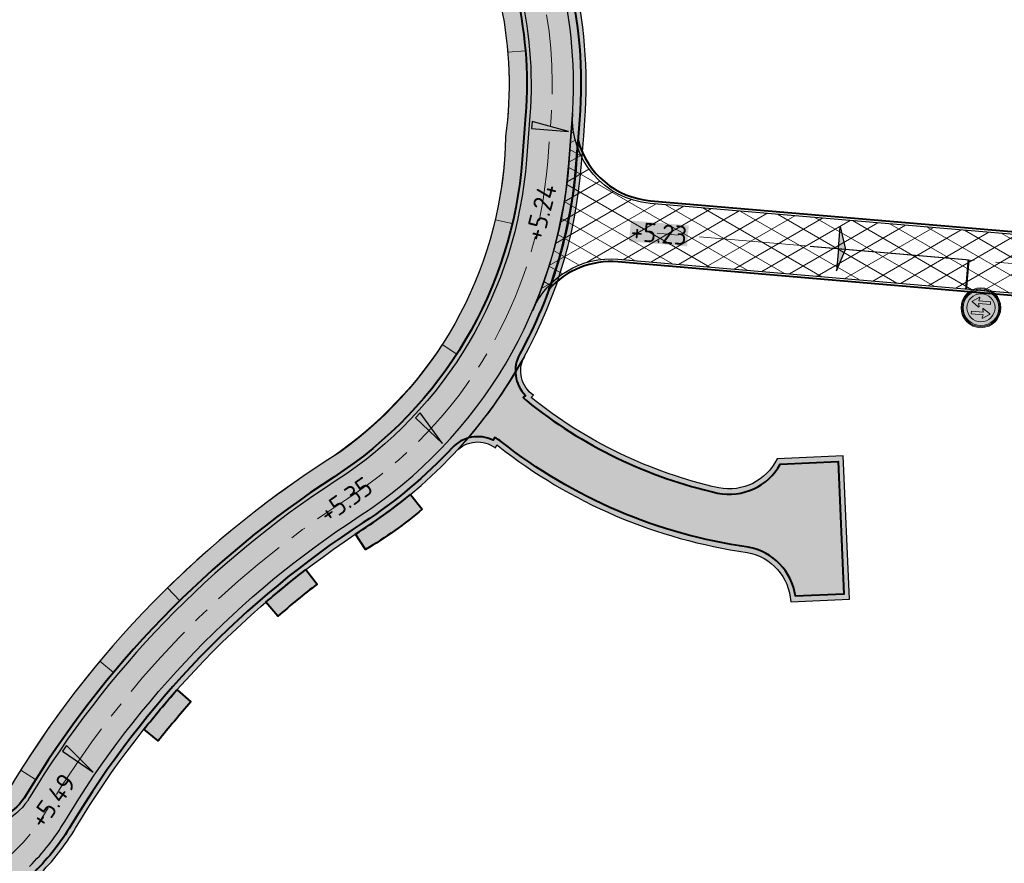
# Model space of a CAD drawing. Header units: metres. Extents: x 207669 to 209690, y 476021 to 477293.
# Tile 8 of 49: x 207943 to 208035, y 476980 to 477060. Entities that reach past the tile are written whole.
import ezdxf

# ---------------------------------------------------------------- set-up
doc = ezdxf.new("R2010")
doc.units = ezdxf.units.M
doc.linetypes.add('AM-AS', pattern=[16, 10, -2, 2, -2])
doc.linetypes.add('VW-1-1_STREEP', pattern=[2, 1, -1])
doc.layers.get('0').update_dxf_attribs({"linetype": 'CONTINUOUS'})
for name, color, linetype, lineweight, true_color in [('N-WE-AM-AS_WEG-G', 7, 'AM-AS', 18, 0xd60000), ('N-WE-VH-FUNDERING_GRANULAAT-G', 7, 'CONTINUOUS', 40, 0x99004c), ('N-WE-VH-FUNDERING_GRANULAAT_2-G', 7, 'CONTINUOUS', 15, 0x99004c), ('N-WE-VH-FUNDERING_ZANDBED-BREED-G', 7, 'CONTINUOUS', 30, 0xa57c00), ('N-WE-VH-FUNDERING_ZANDBED_BREED-A', 7, 'CONTINUOUS', 40, 0xa57c00), ('N-WE-VH-FUNDERING_ZANDBED_OVERIG-A', 7, 'CONTINUOUS', 40, 0x0007d1), ('N-WE-VH-FUNDERING_ZANDBED_OVERIG-G', 7, 'CONTINUOUS', 40, 0x0007d1), ('T-WE-AL-HOOGTELABEL_WEG_ASFALT', 7, 'CONTINUOUS', 18, 0x0b05c2), ('T-WE-VH-FUNDERING_GRANULAAT-GEOGRID-G', 20, 'CONTINUOUS', 40, 0xff3f00)]:
    doc.layers.add(name, color=color, linetype=linetype, lineweight=lineweight, true_color=true_color)
for name, color, linetype, lineweight in [('T-WE-VH-KANTVERHARDING_BOUWWEG-G', 60, 'CONTINUOUS', 25), ('T-WE-VH-VERHARDING_ASFALT_BOUWWEG-100MM-A', 252, 'CONTINUOUS', 18), ('T-WE-VH-VERHARDING_ASFALT_BOUWWEG-70MM-A', 252, 'CONTINUOUS', 18), ('T-WE-VH-VERKANTING-S', 7, 'CONTINUOUS', 25), ('T-WE-VW-MARKERING_DWARS_STOPSTREEP_020-G', 7, 'CONTINUOUS', 18), ('T-WE-VW-MARKERING_LANGS_STREEP_11_010-G', 7, 'VW-1-1_STREEP', 13), ('T-WE-VW-VERKEERSTEKEN_BORD_F-S', 7, 'CONTINUOUS', 25)]:
    doc.layers.add(name, color=color, linetype=linetype, lineweight=lineweight)
doc.styles.add('NLCS-ISO-M200-T18', font='NLCS-ISO.ttf', dxfattribs={"height": 0.36})

# ---------------------------------------------------------------- blocks, each defined once
blk = doc.blocks.new('N-SVW-VERKEERSTEKEN_BORD_F05-SO')
at = {"true_color": 0xff0000}
h = blk.add_hatch(color=1, dxfattribs=at)
h.dxf.hatch_style = 1
h.paths.add_polyline_path([(-3.75, 0), (-3.55, 0, -1), (3.55, 0), (3.75, 0, 1)])
at = {"true_color": 0xffffff}
h = blk.add_hatch(color=7, dxfattribs=at)
h.dxf.hatch_style = 1
h.paths.add_polyline_path([(-3.55, 0), (-3.35, 0, -1), (3.35, 0), (3.55, 0, 1)])
at = {"true_color": 0xff0000}
h = blk.add_hatch(color=1, dxfattribs=at)
h.dxf.hatch_style = 1
h.paths.add_polyline_path([(-3.35, 0), (-2.649999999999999, 0, -1), (2.649999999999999, 0), (3.35, 0, 1)])
at = {"true_color": 0xffffff}
h = blk.add_hatch(color=7, dxfattribs=at)
h.dxf.hatch_style = 1
h.paths.add_polyline_path([(-2.649999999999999, 0, 1), (2.649999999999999, 0, 1)])
h.paths.add_polyline_path([(0.9516588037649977, 1.711421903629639, -0.5243759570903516), (1.104483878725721, 1.711383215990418), (1.932492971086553, 0.5130239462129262, -0.6684120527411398), (1.831594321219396, 0.3724485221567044), (1.257013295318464, 0.5070836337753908), (1.25646562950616, -1.71805678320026), (0.7979881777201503, -1.717943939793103), (0.7985358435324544, 0.5071964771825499), (0.2238637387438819, 0.3728442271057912, -0.7042793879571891), (0.1230342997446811, 0.5134693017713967)], flags=16)
h.paths.add_polyline_path([(-0.7985358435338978, -0.5071964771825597), (-0.2238637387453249, -0.372844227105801, -0.7042793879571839), (-0.1230342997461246, -0.5134693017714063), (-0.9516588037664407, -1.711421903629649, -0.5243759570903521), (-1.104483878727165, -1.711383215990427), (-1.932492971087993, -0.5130239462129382, -0.6684120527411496), (-1.831594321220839, -0.3724485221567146), (-1.257013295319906, -0.5070836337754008), (-1.256465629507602, 1.71805678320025), (-0.797988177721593, 1.717943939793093)], flags=16)
at = {"true_color": 0xff0000}
h = blk.add_hatch(color=1, dxfattribs=at)
h.dxf.hatch_style = 1
h.paths.add_polyline_path([(3.75, 0), (3.55, 0, -1), (-3.55, 0), (-3.75, 0, 1)])
at = {"true_color": 0xffffff}
h = blk.add_hatch(color=7, dxfattribs=at)
h.dxf.hatch_style = 1
h.paths.add_polyline_path([(3.55, 0), (3.35, 0, -1), (-3.35, 0), (-3.55, 0, 1)])
at = {"true_color": 0xff0000}
h = blk.add_hatch(color=1, dxfattribs=at)
h.dxf.hatch_style = 1
h.paths.add_polyline_path([(3.35, 0), (2.649999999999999, 0, -1), (-2.649999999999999, 0), (-3.35, 0, 1)])
at = {"true_color": 0x191919}
h = blk.add_hatch(color=250, dxfattribs=at)
h.dxf.hatch_style = 1
h.paths.add_polyline_path([(-0.7979881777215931, 1.717943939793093), (-1.256465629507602, 1.71805678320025), (-1.257013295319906, -0.507083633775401), (-1.831594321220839, -0.3724485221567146, 0.7042688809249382), (-1.927305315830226, -0.5205319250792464), (-1.104483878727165, -1.711383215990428, 0.5243759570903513), (-0.9516588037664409, -1.711421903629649), (-0.1230342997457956, -0.5134693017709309, 0.7042793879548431), (-0.2238637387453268, -0.3728442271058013), (-0.7985358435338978, -0.507196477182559)])
at = {"true_color": 0xff0000}
h = blk.add_hatch(color=1, dxfattribs=at)
h.dxf.hatch_style = 1
h.paths.add_polyline_path([(1.104483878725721, 1.711383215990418, 0.5243759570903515), (0.9516588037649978, 1.711421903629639), (0.1230342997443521, 0.5134693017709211, 0.704279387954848), (0.2238637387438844, 0.3728442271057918), (0.7985358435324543, 0.5071964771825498), (0.7979881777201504, -1.717943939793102), (1.25646562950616, -1.71805678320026), (1.257013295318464, 0.507083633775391), (1.831594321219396, 0.3724485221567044, 0.7042688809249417), (1.927305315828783, 0.5205319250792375)])
at = {"color": 250, "lineweight": 0, "true_color": 0x191919}
blk.add_lwpolyline([(-1.256465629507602, 1.71805678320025), (-1.257013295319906, -0.507083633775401), (-1.831594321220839, -0.3724485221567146, 0.6684120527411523), (-1.932492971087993, -0.5130239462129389), (-1.104483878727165, -1.711383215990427, 0.5243804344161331), (-0.9516580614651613, -1.71142083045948), (-0.1230342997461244, -0.5134693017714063, 0.7042793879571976), (-0.2238637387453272, -0.3728442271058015), (-0.7985358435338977, -0.5071964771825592), (-0.7979881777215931, 1.717943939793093)], format="xyb", close=True, dxfattribs=at)
at = {"color": 1, "lineweight": 0, "true_color": 0xff0000}
blk.add_lwpolyline([(1.25646562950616, -1.71805678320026), (1.257013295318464, 0.507083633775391), (1.831594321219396, 0.3724485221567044, 0.6684120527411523), (1.93249297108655, 0.5130239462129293), (1.104483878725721, 1.711383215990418, 0.5243804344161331), (0.9516580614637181, 1.71142083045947), (0.1230342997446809, 0.5134693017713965, 0.7042793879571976), (0.2238637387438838, 0.3728442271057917), (0.7985358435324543, 0.5071964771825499), (0.7979881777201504, -1.717943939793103)], format="xyb", close=True, dxfattribs=at)
blk.add_circle((0, 0), 3.75, dxfattribs=at)
at = {"color": 7, "lineweight": 0, "true_color": 0xffffff}
for radius in [3.55, 3.35, 2.649999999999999]:
    blk.add_circle((0, 0), radius, dxfattribs=at)
blk = doc.blocks.new('A$C2E540381')
h = blk.add_hatch(color=256)
h.dxf.hatch_style = 1
h.paths.add_polyline_path([(0, 0), (7.001237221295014, 0), (-2.91038304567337e-11, 1.869999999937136)])
at = {"flags": 128}
blk.add_lwpolyline([(0, 0), (7.001237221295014, 0), (-2.91038304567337e-11, 1.869999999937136)], close=True, dxfattribs=at)

msp = doc.modelspace()

# ---------------------------------------------------------------- hatches: boundary and pattern name
at = {"layer": 'N-WE-VH-FUNDERING_ZANDBED_BREED-A', "transparency": 33554559}
h = msp.add_hatch(color=256, dxfattribs=at)
h.dxf.hatch_style = 1
edge = h.paths.add_edge_path(flags=16)
edge.add_arc((208018.7845404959, 476941.9416020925), 23.79784241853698, 2.319868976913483, 68.45130498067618, ccw=False)
edge.add_arc((207992.9401543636, 476940.8946074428), 49.6634275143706, -44.537330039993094, 2.319868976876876, ccw=False)
edge.add_arc((207975.0359779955, 476959.1559325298), 75.23482617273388, 302.0107321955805, 315.1130849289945, ccw=False)
edge.add_line((208014.9163120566, 476895.3606503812), (208013.122737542, 476893.0276360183))
edge.add_arc((208012.7492379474, 476898.1139409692), 5.100000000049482, 234.31241061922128, 274.1998286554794, ccw=False)
edge.add_line((208009.774074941, 476893.9716704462), (207985.8857599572, 476911.1293212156))
edge.add_arc((207988.8317546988, 476915.2309812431), 5.049999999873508, 214.057908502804, 234.31241061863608, ccw=False)
edge.add_line((207984.6479712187, 476912.4028271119), (207974.9491909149, 476926.7505588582))
edge.add_arc((207979.174397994, 476929.6067145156), 5.10000000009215, 174.1134030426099, 214.0579085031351, ccw=False)
edge.add_line((207974.1012911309, 476930.1297697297), (207976.5079837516, 476932.3365274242))
edge.add_line((207976.5079837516, 476932.3365274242), (207987.8577930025, 476944.791240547))
edge.add_arc((208049.9804324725, 476888.2579610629), 83.99544049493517, 116.50385453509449, 137.6969592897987, ccw=False)
edge.add_arc((208020.7404048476, 476946.8945045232), 18.47274637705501, 68.45130498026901, 116.50385453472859, ccw=False)
edge = h.paths.add_edge_path(flags=16)
edge.add_arc((207950.9388624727, 477049.6280640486), 37.53249998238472, 305.8214969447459, 358.8807534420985, ccw=False)
edge.add_arc((208022.9212658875, 476938.7720458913), 94.70726443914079, 121.8779908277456, 149.2630944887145)
edge.add_arc((207938.4936721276, 476988.9750646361), 3.518809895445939, 313.33145217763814, 329.26309448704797, ccw=False)
edge.add_arc((207939.535906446, 476987.870288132), 1.999999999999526, 214.0579085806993, 313.33145217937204, ccw=False)
edge.add_line((207937.878962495, 476986.7502270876), (207937.0909030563, 476984.8804810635))
edge.add_arc((207938.4964469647, 476989.7829749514), 5.099999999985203, 214.0579084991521, 254.0024146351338, ccw=False)
edge.add_line((207934.2712398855, 476986.9268192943), (207909.4248063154, 477023.6829837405))
edge.add_arc((207913.6500133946, 477026.5391393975), 5.09999999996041, 174.1134017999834, 214.0579084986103, ccw=False)
edge.add_line((207908.5769065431, 477027.0621947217), (207910.7629846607, 477028.895780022))
edge.add_arc((207951.2488938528, 477005.1332987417), 46.94426865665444, 128.6299866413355, 149.5899578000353, ccw=False)
edge.add_arc((207862.439417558, 477114.1293349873), 93.65498082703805, 309.4451683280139, 332.8796175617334)
edge.add_arc((207965.0096183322, 477061.8722859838), 21.46109186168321, 30.11757463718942, 153.5374305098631, ccw=False)
edge.add_arc((207952.0866587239, 477053.779186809), 36.7039722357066, -7.647124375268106, 30.923212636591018, ccw=False)
edge = h.paths.add_edge_path(flags=16)
edge.add_arc((207924.3592697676, 477029.9185181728), 85.2596023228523, 121.1031986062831, 145.2237219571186)
edge.add_arc((207852.6855038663, 477079.6890865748), 1.999999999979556, 294.3579977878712, 325.2237219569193, ccw=False)
edge.add_line((207853.5103773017, 477077.8671140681), (207851.2906661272, 477076.0183202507))
edge.add_arc((207851.3290830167, 477081.1181755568), 5.099999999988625, 229.6238971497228, 269.5684026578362, ccw=False)
edge.add_line((207848.0252916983, 477077.2329518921), (207822.9577107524, 477098.549113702))
edge.add_arc((207831.4439198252, 477108.5288058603), 13.10000000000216, 205.0134647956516, 229.6238971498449, ccw=False)
edge.add_line((207819.572589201, 477102.9897166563), (207820.2180752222, 477104.672360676))
edge.add_arc((207833.0127928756, 477108.2725821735), 13.2915911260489, 140.0836640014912, 195.7157219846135, ccw=False)
edge.add_line((207822.8183786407, 477116.8013753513), (207868.0195344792, 477169.9574566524))
edge.add_arc((207886.4104747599, 477151.8822228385), 25.78644531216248, 84.96140506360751, 135.4960267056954, ccw=False)
edge.add_arc((207882.984591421, 477140.0828944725), 37.91560423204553, 49.257470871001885, 81.36805577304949, ccw=False)
edge.add_arc((207894.6428723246, 477152.9501516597), 20.56242125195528, 2.0518782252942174, 50.469494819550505, ccw=False)
edge.add_arc((207879.2698302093, 477153.7302654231), 35.92230591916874, 335.5284907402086, 359.92999724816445, ccw=False)
edge.add_arc((207826.0890470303, 477182.593217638), 96.37526378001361, 304.2401094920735, 333.00668583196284, ccw=False)
edge = h.paths.add_edge_path()
edge.add_arc((207965.005917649, 477061.8894530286), 28.7200000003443, 32.12410697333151, 153.0069464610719)
edge.add_arc((207862.4447317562, 477114.131325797), 86.3800005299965, 309.1708019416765, 333.0069464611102, ccw=False)
edge.add_arc((207951.2488955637, 477005.1333027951), 54.21426865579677, 129.1708019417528, 146.2481467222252)
edge.add_arc((207901.9319495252, 477038.0881400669), 5.100000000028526, 293.9446099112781, 326.2481467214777, ccw=False)
edge.add_line((207904.0018013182, 477033.4270550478), (207901.8935327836, 477032.9882847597))
edge.add_arc((207901.9319495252, 477038.0881400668), 5.099999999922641, 229.6238969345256, 269.5684043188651, ccw=False)
edge.add_line((207898.6281581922, 477034.2029164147), (207860.5092017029, 477066.6172866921))
edge.add_arc((207863.8129930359, 477070.5025103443), 5.099999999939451, 189.6793914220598, 229.6238969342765, ccw=False)
edge.add_line((207858.7855965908, 477069.6450227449), (207858.8798555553, 477071.7964016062))
edge.add_arc((207863.812993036, 477070.5025103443), 5.100000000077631, 146.1675124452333, 165.3031853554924, ccw=False)
edge.add_arc((207924.3521430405, 477029.9253527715), 77.97999999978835, 122.7259849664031, 146.1675124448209, ccw=False)
edge.add_arc((207826.17520426, 477182.6992009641), 103.6199999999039, 302.7259849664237, 331.4867935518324)
edge.add_arc((207879.2491134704, 477153.8665777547), 43.21999999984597, 331.4867935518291, 356.8038714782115)
edge.add_arc((207894.6750815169, 477153.0051778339), 27.76999999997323, 356.8038714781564, 407.9181540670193)
edge.add_arc((207883.0137495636, 477140.0911026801), 45.17000000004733, 47.91815406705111, 74.77564179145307)
edge.add_arc((207886.2699822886, 477152.0559239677), 32.76999999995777, 74.77564179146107, 139.62389708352)
edge.add_line((207861.3055157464, 477173.2844027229), (207816.0074426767, 477120.0143477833))
edge.add_arc((207830.1009010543, 477108.03000671), 18.50000000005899, 139.6238970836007, 229.6238971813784)
edge.add_line((207818.1165600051, 477093.936548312), (207901.3480945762, 477023.1607977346))
edge.add_arc((207895.4530943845, 477016.22833982), 9.099999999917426, 34.05790846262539, 49.62389718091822, ccw=False)
edge.add_line((207902.9921893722, 477021.3246175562), (207979.2186577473, 476908.5602402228))
edge.add_arc((207988.249002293, 476914.664572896), 10.8999999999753, 214.0579084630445, 234.3124106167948)
edge.add_line((207981.8903205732, 476905.8114849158), (208074.1329226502, 476839.5587436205))
edge.add_arc((208081.6583349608, 476850.0362514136), 12.89999999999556, 234.3124106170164, 299.0336792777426)
edge.add_line((208087.9190100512, 476838.757335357), (208106.6218757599, 476849.1388795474))
edge.add_line((208106.6218757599, 476849.1388795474), (208104.8438712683, 476852.3420426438))
edge.add_line((208104.8438712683, 476852.3420426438), (208121.1081889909, 476861.1922391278))
edge.add_line((208121.1081889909, 476861.1922391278), (208119.0545768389, 476864.9610650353))
edge.add_line((208119.0545768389, 476864.9610650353), (208083.0215202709, 476844.9599178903))
edge.add_arc((208080.5463696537, 476849.4190242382), 5.100000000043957, 234.31241061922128, 299.03367927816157, ccw=False)
edge.add_line((208077.5712066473, 476845.2767537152), (208023.5008730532, 476884.1124732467))
edge.add_arc((208026.4760360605, 476888.2547437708), 5.10000000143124, 194.3679054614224, 234.3124106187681, ccw=False)
edge.add_line((208021.5355522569, 476886.9891925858), (208021.4536448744, 476889.1410771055))
edge.add_arc((208026.4760360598, 476888.2547437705), 5.099999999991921, 125.81933538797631, 169.9916992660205, ccw=False)
edge.add_arc((207976.3685280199, 476957.6811223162), 80.51999999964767, 305.8193353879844, 314.6490656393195)
edge.add_arc((207992.9537240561, 476940.8915043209), 56.91999999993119, 314.6490656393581, 362.324848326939)
edge.add_arc((208018.7824468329, 476941.9401127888), 31.0699999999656, 2.324848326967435, 68.30494295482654)
edge.add_arc((208020.7416798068, 476946.864684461), 25.76999999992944, 68.3049429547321, 116.5152425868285)
edge.add_arc((208049.983229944, 476888.2542608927), 91.2700000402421, 116.5152425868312, 137.6969596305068)
edge.add_line((207982.4803595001, 476949.6836951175), (207973.6291480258, 476939.9573776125))
edge.add_arc((207969.8572115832, 476943.3899415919), 5.099999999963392, 278.37862011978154, 317.6969596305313, ccw=False)
edge.add_line((207970.600352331, 476938.3443750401), (207968.4516676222, 476938.4874477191))
edge.add_arc((207969.8572115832, 476943.3899415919), 5.099999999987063, 214.057908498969, 254.0024140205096, ccw=False)
edge.add_line((207965.632004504, 476940.5337859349), (207943.8047829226, 476972.8235285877))
edge.add_arc((207948.0299900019, 476975.6796842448), 5.099999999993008, 174.113402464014, 214.0579084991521, ccw=False)
edge.add_line((207942.9568831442, 476976.2027395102), (207943.6250031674, 476978.2499159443))
edge.add_arc((207948.0299900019, 476975.6796842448), 5.100000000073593, 134.6952792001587, 149.7371965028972, ccw=False)
edge.add_arc((207928.428011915, 476995.4912807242), 22.76999999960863, 314.6952792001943, 329.018669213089)
edge.add_arc((208022.9492039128, 476938.7391286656), 87.4800000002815, 122.98218495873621, 149.0186692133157, ccw=False)
edge.add_arc((207950.9279627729, 477049.7176438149), 44.82000000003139, 302.9821849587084, 355.6324594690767)
edge.add_line((207995.6178079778, 477046.3044143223), (207995.8201418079, 477048.9535967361))
edge.add_line((207995.8201418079, 477048.9535967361), (207995.9330327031, 477050.431691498))
edge.add_arc((207952.0907191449, 477053.7801899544), 43.97000000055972, 355.6324594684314, 392.1241069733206)
h = msp.add_hatch(color=256, dxfattribs=at)
h.dxf.hatch_style = 1
edge = h.paths.add_edge_path()
edge.add_arc((207985.8320604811, 477017.323688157), 2.799999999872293, 52.95246836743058, 137.1360782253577, ccw=False)
edge.add_line((207987.5189970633, 477019.5584688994), (207987.6422558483, 477019.8402717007))
edge.add_arc((207985.8320604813, 477017.3236881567), 3.100000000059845, 51.72392900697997, 54.27228310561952, ccw=False)
edge.add_arc((208018.0076038, 477058.0999936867), 48.842012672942, 231.7239290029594, 262.0295296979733)
edge.add_arc((208010.3348511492, 477004.812030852), 4.999489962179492, 3.12005603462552, 79.62699283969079, ccw=False)
edge.add_line((208015.3269302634, 477005.0841447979), (208020.8582148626, 477005.3243784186))
edge.add_line((208020.8582148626, 477005.3243784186), (208020.2646904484, 477018.8117553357))
edge.add_line((208020.2646904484, 477018.8117553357), (208014.0337775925, 477018.5375582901))
edge.add_arc((208009.5289587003, 477020.7049935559), 4.999116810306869, 258.58701004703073, 334.3060689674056, ccw=False)
edge.add_arc((208018.0076037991, 477058.099993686), 43.34201267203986, 231.217038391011, 257.38225305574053, ccw=False)
edge.add_line((207990.8593794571, 477024.3138430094), (207991.0912834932, 477024.5219521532))
edge.add_arc((207992.6841467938, 477026.8247301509), 2.800000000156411, 151.2661535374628, 235.32785578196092, ccw=False)
edge.add_arc((207950.9279627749, 477049.7176438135), 44.81999999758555, 317.136078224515, 331.26615353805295, ccw=False)
at = {"layer": 'N-WE-VH-FUNDERING_ZANDBED_OVERIG-A', "transparency": 33554559}
h = msp.add_hatch(color=256, dxfattribs=at)
h.dxf.hatch_style = 1
edge = h.paths.add_edge_path()
edge.add_line((207979.5056704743, 477015.1901616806), (207980.6119258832, 477013.7826739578))
edge.add_arc((207953.7478417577, 477046.0074194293), 41.95370349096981, 300.8722729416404, 309.8161985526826, ccw=False)
edge.add_line((207975.2753757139, 477009.9979967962), (207974.309428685, 477011.4418139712))
edge.add_arc((207946.432130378, 477055.5633082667), 52.19051656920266, 302.2859392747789, 309.3242139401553)
h = msp.add_hatch(color=256, dxfattribs=at)
h.dxf.hatch_style = 1
edge = h.paths.add_edge_path()
edge.add_line((207969.6430367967, 477008.1019641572), (207970.7070400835, 477006.7385544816))
edge.add_arc((208021.5697078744, 476940.5123638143), 83.50400771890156, 127.5247814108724, 130.813417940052)
edge.add_line((207966.9916667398, 477003.7117050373), (207965.8711994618, 477005.0328071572))
edge.add_arc((208022.9492040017, 476938.739128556), 87.4800001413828, 127.54270781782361, 130.7280276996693, ccw=False)
h = msp.add_hatch(color=256, dxfattribs=at)
h.dxf.hatch_style = 1
edge = h.paths.add_edge_path()
edge.add_line((207957.5084135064, 476996.7930118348), (207958.8098273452, 476995.6517259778))
edge.add_arc((208033.5924422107, 476929.8144744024), 99.63424702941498, 138.6398973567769, 141.3932941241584)
edge.add_line((207955.7335140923, 476991.9833612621), (207954.3848202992, 476993.068454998))
edge.add_arc((208022.9492039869, 476938.7391286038), 87.48000009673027, 138.4231024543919, 141.6072550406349, ccw=False)
at = {"layer": 'T-WE-VH-VERHARDING_ASFALT_BOUWWEG-100MM-A'}
h = msp.add_hatch(dxfattribs=at)
h.set_pattern_fill('AVH-ASFALT', color=256, scale=1.5, angle=270, pattern_type=2)
h.set_pattern_definition([(329.9999999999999, (207991.0131754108, 476552.5954628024), (0.7500000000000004, 1.299038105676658), []), (29.99999999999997, (207991.0131754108, 476552.5954628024), (-0.7499999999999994, 1.299038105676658), [])])
edge = h.paths.add_edge_path()
edge.add_line((208598.0668640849, 476553.2350907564), (208597.3597609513, 476558.6895641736))
edge.add_arc((208596.3347866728, 476566.6236317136), 7.999999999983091, 167.5645903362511, 277.36107089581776, ccw=False)
edge.add_line((208588.5224716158, 476568.3463427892), (208663.4988565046, 476908.3564285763))
edge.add_arc((208653.7334626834, 476910.5098174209), 9.999999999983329, 347.56459033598, 362.5645903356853)
edge.add_line((208663.7234468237, 476910.9572734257), (208662.2903712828, 476942.9523785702))
edge.add_arc((208670.2823585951, 476943.3103433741), 8.000000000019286, 147.9829078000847, 182.564590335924, ccw=False)
edge.add_line((208663.4992387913, 476947.5517211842), (208673.5813185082, 476963.6757161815))
edge.add_arc((208665.1024187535, 476968.977438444), 9.999999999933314, 327.9829078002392, 372.496370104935)
edge.add_line((208674.8655159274, 476971.1412160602), (208668.8437600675, 476998.3117474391))
edge.add_arc((208700.3297484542, 477005.2899302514), 32.25000000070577, 180.2433118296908, 192.4963701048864, ccw=False)
edge.add_line((208668.080039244, 477005.1529780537), (208667.7931844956, 477072.7019650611))
edge.add_arc((208657.7932746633, 477072.6594992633), 9.999999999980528, 0.2433118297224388, 74.71764475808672)
edge.add_line((208660.4290345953, 477082.3058856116), (208562.4492246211, 477109.0776992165))
edge.add_arc((208570.9495504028, 477140.1872951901), 32.2500000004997, 248.523477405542, 254.717644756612, ccw=False)
edge.add_line((208559.1421820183, 477110.1764879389), (208526.0787293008, 477123.1848806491))
edge.add_arc((208512.2577011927, 477088.0559512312), 37.75000000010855, 68.52347740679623, 83.79289849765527)
edge.add_line((208516.3393283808, 477125.5846445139), (208484.0606572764, 477129.0952783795))
edge.add_arc((208479.9790300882, 477091.5665850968), 37.75000000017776, 83.79289849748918, 100.4526706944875)
edge.add_line((208473.1303026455, 477128.6901279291), (208406.483101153, 477116.394735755))
edge.add_arc((208396.0941313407, 477172.6942189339), 57.24999999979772, 259.3435220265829, 280.4552038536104, ccw=False)
edge.add_line((208385.507451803, 477116.4315784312), (208345.6150227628, 477123.7496831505))
edge.add_arc((208327.0753225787, 477022.6861288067), 102.7499999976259, 79.60489942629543, 92.19224486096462)
edge.add_line((208323.1448724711, 477125.3609264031), (208303.6616430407, 477124.6150972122))
edge.add_arc((208303.0017864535, 477141.8524719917), 17.25000000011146, 263.0200956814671, 272.19224486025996, ccw=False)
edge.add_line((208300.9055455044, 477124.7303145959), (208268.7673296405, 477128.6649498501))
edge.add_arc((208267.5521174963, 477118.7390615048), 9.999999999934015, 83.02009568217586, 168.2771260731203)
edge.add_line((208257.7606997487, 477120.7708436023), (208246.8566065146, 477068.2226239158))
edge.add_arc((208259.3406641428, 477065.6321017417), 12.74999999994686, 168.2771260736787, 171.9901902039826)
edge.add_line((208246.715050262, 477067.4087204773), (208243.1391454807, 477041.9964065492))
edge.add_arc((208235.2171916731, 477043.1111477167), 8.000000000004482, 271.25365755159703, 351.9901902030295, ccw=False)
edge.add_line((208235.3922213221, 477035.113062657), (208066.2421497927, 477031.4113918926))
edge.add_line((208066.2421497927, 477031.4113918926), (208044.2191598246, 477036.8636800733))
edge.add_line((208044.2191598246, 477036.8636800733), (208042.2847942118, 477039.1593672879))
edge.add_line((208042.2847942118, 477039.1593672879), (208002.0779595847, 477042.5937447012))
edge.add_arc((208002.7588222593, 477050.5647186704), 8.000000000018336, 176.3700886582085, 265.117774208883, ccw=False)
edge.add_arc((207951.3573135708, 477053.8338357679), 43.50536122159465, 355.63556999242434, 356.3592230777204, ccw=False)
edge.add_line((207994.7365174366, 477050.5230764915), (207994.4212927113, 477046.3957993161))
edge.add_arc((207950.9279627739, 477049.7176438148), 43.61999999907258, 336.77510252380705, 355.63245947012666, ccw=False)
edge.add_arc((207998.3648879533, 477029.3617471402), 8.00000000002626, 85.11777420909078, 156.7751025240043, ccw=False)
edge.add_line((207999.0457506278, 477037.3327211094), (208046.0630700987, 477033.3166073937))
edge.add_line((208046.0630700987, 477033.3166073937), (208066.4740170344, 477028.2634168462))
edge.add_line((208066.4740170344, 477028.2634168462), (208068.8725253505, 477025.9676380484))
edge.add_line((208068.8725253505, 477025.9676380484), (208238.4872344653, 477029.6794769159))
edge.add_arc((208238.2684474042, 477039.6770832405), 10.00000000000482, 271.253657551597, 351.9901902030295)
edge.add_line((208248.1708896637, 477038.2836567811), (208252.1613935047, 477066.6423359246))
edge.add_arc((208259.3406641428, 477065.6321017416), 7.249999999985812, 168.2771260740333, 171.9901902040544, ccw=False)
edge.add_line((208252.2418862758, 477067.1051437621), (208262.4914142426, 477116.4989297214))
edge.add_arc((208270.3245484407, 477114.8735040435), 8.00000000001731, 83.02009568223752, 168.2771260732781, ccw=False)
edge.add_line((208271.2967181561, 477122.8142147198), (208300.237178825, 477119.2710760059))
edge.add_arc((208303.0017864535, 477141.8524719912), 22.74999999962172, 263.0200956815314, 272.19224486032)
edge.add_line((208303.8720320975, 477119.1191226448), (208323.355261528, 477119.8649518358))
edge.add_arc((208327.0753225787, 477022.6861288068), 97.24999999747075, 79.60489942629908, 92.19224486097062, ccw=False)
edge.add_line((208344.6226300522, 477118.3399551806), (208384.5030026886, 477111.0240621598))
edge.add_arc((208396.0941313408, 477172.6942189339), 62.74999999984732, 259.355239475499, 280.4552038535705)
edge.add_line((208407.4811681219, 477110.9860517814), (208474.128130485, 477123.2813998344))
edge.add_arc((208479.9790300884, 477091.5665850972), 32.24999999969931, 83.79289849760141, 100.45267069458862, ccw=False)
edge.add_line((208483.4659831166, 477123.6275217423), (208515.744654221, 477120.1168878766))
edge.add_arc((208512.257701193, 477088.0559512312), 32.25000000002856, 68.52347740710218, 83.79289849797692, ccw=False)
edge.add_line((208524.0650695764, 477118.0667584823), (208557.128522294, 477105.0583657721))
edge.add_arc((208570.949550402, 477140.1872951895), 37.74999999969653, 248.5234774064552, 254.7176447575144)
edge.add_line((208560.9995566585, 477103.772186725), (208656.4132110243, 477077.7015445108))
edge.add_arc((208654.3046030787, 477069.9844354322), 8.000000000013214, 0.24331182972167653, 74.71764475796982, ccw=False)
edge.add_line((208662.3045309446, 477070.0184080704), (208662.5800888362, 477005.1296218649))
edge.add_arc((208700.3297484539, 477005.2899302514), 37.7500000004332, 180.2433118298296, 192.4963701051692)
edge.add_line((208663.4740566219, 476997.1216697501), (208669.1858799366, 476971.3495730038))
edge.add_arc((208661.3754021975, 476969.6185509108), 8.000000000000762, -32.01709219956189, 12.496370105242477, ccw=False)
edge.add_line((208668.1585220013, 476965.3771731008), (208658.2582133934, 476949.5438796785))
edge.add_arc((208666.7371131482, 476944.242157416), 10.00000000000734, 147.9829078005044, 182.5645903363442)
edge.add_line((208656.7471290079, 476943.794701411), (208658.2083375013, 476911.1714948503))
edge.add_arc((208650.2163501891, 476910.8135300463), 7.999999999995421, -12.43540966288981, 2.564590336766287, ccw=False)
edge.add_line((208658.0286652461, 476909.0908189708), (208582.0786928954, 476564.6656155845))
edge.add_arc((208591.8440867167, 476562.51222674), 9.99999999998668, 167.5645903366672, 277.3976724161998)
edge.add_arc((210001.0809775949, 465708.5369687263), 10935.07777570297, 97.37159738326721, 97.39767241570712, ccw=False)
at = {"layer": 'T-WE-VH-VERHARDING_ASFALT_BOUWWEG-70MM-A'}
h = msp.add_hatch(dxfattribs=at)
h.set_pattern_fill('AVH-BASALTON', color=256, angle=270, pattern_type=2)
h.set_pattern_definition([(270, (207987.6846217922, 477030.1940064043), (0.8659999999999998, -1.5), [1, -2]), (29.99999999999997, (207987.6846217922, 477030.1940064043), (0.8660381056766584, 1.499977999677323), [1, -2]), (329.9999999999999, (207987.6846217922, 477029.1940064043), (1.732038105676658, -2.200032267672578e-05), [1, -2])])
h.paths.add_polyline_path([(207979.9642825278, 476909.0642676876, 0.08860774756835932), (207982.4153493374, 476906.5424738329), (208074.6579514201, 476840.2897325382, 0.2901540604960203), (208087.4822068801, 476839.5442298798), (208106.1850962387, 476849.9257594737), (208103.2731425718, 476855.171788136), (208083.4099652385, 476844.1461808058, -0.2901543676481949), (208076.9978315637, 476844.5189288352), (208022.6760454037, 476883.5352527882, -0.5128048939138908), (208022.6735853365, 476893.2800037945, 0.03899533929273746), (208032.1116530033, 476901.2509316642, 0.2110784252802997), (208048.6278607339, 476943.1517930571, 0.2961190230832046), (208029.8243881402, 476969.6942554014, 0.2135158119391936), (208009.772750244, 476968.8503044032, 0.09268673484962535), (207983.3678739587, 476948.8760330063), (207974.4330391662, 476939.0578244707, -0.4857844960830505), (207965.0246350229, 476939.7359519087), (207942.8520466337, 476972.5366072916, -0.3607678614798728), (207943.6020152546, 476980.1610973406, 0.06252926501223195), (207946.9207294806, 476984.387934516, -0.1140968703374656), (207974.6737415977, 477013.1274485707, 0.2338587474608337), (207994.4212927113, 477046.3957993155), (207994.7365174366, 477050.5230764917, 0.1605842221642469), (207988.3125578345, 477076.5233494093, 0.5824978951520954), (207940.4839035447, 477074.380298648, -0.1043814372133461), (207917.7632647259, 477046.2334878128, 0.0750150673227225), (207907.1276252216, 477034.5242228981, -0.4489299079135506), (207898.2472954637, 477033.2797499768), (207859.6681189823, 477066.0854670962, -0.381082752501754), (207858.5701924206, 477073.9958346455, -0.1026960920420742), (207881.5457002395, 477096.5367696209, 0.1261556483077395), (207916.17238607, 477133.8078554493, 0.1109181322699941), (207921.2037527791, 477151.5237929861, 0.2268011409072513), (207912.4820694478, 477172.7251190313, 0.117727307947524), (207894.5602457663, 477182.5179730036, 0.2907551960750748), (207862.2196860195, 477172.5070400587), (207817.1807338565, 477119.5417085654, 0.4142135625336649), (207819.2328479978, 477094.1687144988), (207902.9723610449, 477022.9610053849)])
h.paths.add_polyline_path([(207933.4971353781, 476986.3756419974), (207908.6460157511, 477023.1387386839, -0.3327596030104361), (207908.9913344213, 477030.3205219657, 0.02629151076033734), (207910.3951778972, 477032.2141499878, -0.07558467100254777), (207920.289801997, 477043.1324219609, 0.104381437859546), (207944.0481497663, 477072.5647687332, -0.5824978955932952), (207984.9249647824, 477074.3963295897, -0.1605842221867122), (207990.7481332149, 477050.8276931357), (207990.4329084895, 477046.7004159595, -0.2338587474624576), (207972.4962286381, 477016.4828080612, 0.1134968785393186), (207943.6046455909, 476986.6350936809, -0.5476258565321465)], flags=16)
h.paths.add_polyline_path([(207986.32625549, 476946.1838259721, -0.09268673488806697), (208011.5584937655, 476965.2710418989, -0.2135158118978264), (208028.3457217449, 476965.9775975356, -0.2961190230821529), (208044.6311531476, 476942.9895325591, -0.2110784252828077), (208029.3006028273, 476904.0966296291, -0.04205109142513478), (208019.5889756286, 476895.9956677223, 0.03919080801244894), (208016.8801836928, 476893.7622372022, -0.3624006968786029), (208009.2124471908, 476893.2054081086), (207985.3315629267, 476910.3577218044, -0.0886077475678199), (207983.860922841, 476911.8707981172), (207974.2451368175, 476926.0957536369, -0.3460902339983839), (207974.7783963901, 476933.4942473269)], flags=16)
h.paths.add_polyline_path([(207847.4134532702, 477076.5061948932), (207822.3422986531, 477097.8253955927, -0.4142135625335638), (207820.7462098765, 477117.5599465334), (207865.2669202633, 477169.915831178, -0.2907551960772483), (207893.5098481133, 477178.6583532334, -0.1177273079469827), (207909.8013034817, 477169.7563661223, -0.2268011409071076), (207917.209974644, 477151.7468091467, -0.1109181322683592), (207912.6575576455, 477135.717300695, -0.1261556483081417), (207879.3832126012, 477099.9018323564, 0.0974953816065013), (207856.2151719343, 477077.6355777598, -0.4419701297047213)], flags=16)

# ---------------------------------------------------------------- linework, layer by layer
at = {"layer": 'N-WE-AM-AS_WEG-G', "flags": 128}
msp.add_lwpolyline([(208964.3282578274, 476509.738773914), (208959.1464562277, 476511.4625616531, 0.06554346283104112), (208939.9207769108, 476515.1649540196), (208893.520954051, 476517.9218685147, -0.04228755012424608), (208880.9881707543, 476519.7375230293), (208800.9524506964, 476538.3420076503), (208708.9913530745, 476559.3467494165, 0.08735770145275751), (208648.3807954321, 476562.3970501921, 0.001256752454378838), (208593.8356861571, 476555.459902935, -0.5196107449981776), (208584.994102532, 476565.1161256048), (208660.7921107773, 476908.8521876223, 0.06554346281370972), (208660.9717830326, 476910.9328635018), (208659.5048212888, 476943.6845181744, -0.1520467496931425), (208660.7136887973, 476948.2838607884), (208671.0868921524, 476964.873441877, 0.1967063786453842), (208672.1142500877, 476970.8458417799), (208666.1589083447, 476997.7167085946, -0.05351505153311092), (208665.3300640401, 477005.1412999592), (208665.0456300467, 477072.1202439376, 0.3368982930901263), (208659.1543101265, 477079.8033803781), (208561.7243906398, 477106.4249429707, -0.02703373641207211), (208558.1353521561, 477107.6174268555), (208525.0718994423, 477120.6258195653, 0.06672417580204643), (208516.0419913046, 477122.8507661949), (208483.7633201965, 477126.3614000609, 0.07282027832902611), (208473.6292165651, 477125.9857638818), (208406.9820150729, 477113.6903717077, -0.09235186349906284), (208385.0051580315, 477113.7278329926), (208345.1188264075, 477121.0448191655, 0.05497794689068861), (208323.2500669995, 477122.6129391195), (208303.7668375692, 477121.8671099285, -0.04004243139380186), (208300.5713621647, 477122.0006953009), (208269.1183795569, 477125.8514384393, 0.3901704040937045), (208260.3130756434, 477119.5361534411), (208249.5492463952, 477067.663883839, 0.01620271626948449), (208249.4382218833, 477067.025528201), (208245.5365606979, 477039.2982130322, -0.3676139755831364), (208237.7896365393, 477032.41486914), (208070.7154982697, 477028.7586279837), (208038.5719050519, 477036.7164999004), (208001.0577792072, 477039.9208721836)], format="xyb", dxfattribs=at)
at = {"layer": 'N-WE-AM-AS_WEG-G', "ltscale": 0.75, "flags": 128}
msp.add_lwpolyline([(207902.8663816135, 477026.2015222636), (207907.2633731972, 477031.3723378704, 0.0298398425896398), (207908.7281646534, 477033.3191689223, -0.07558465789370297), (207919.0265313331, 477044.6829532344, 0.1043814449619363), (207942.2660266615, 477073.4725337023, -0.5824978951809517), (207986.6187613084, 477075.4598394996, -0.1605842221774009), (207992.7423253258, 477050.6753848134), (207992.4271006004, 477046.548107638, -0.2338587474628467), (207973.584985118, 477014.8051283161, 0.1140968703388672), (207945.2060593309, 476985.4174520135, -0.1093445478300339), (207939.3878092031, 476979.2780841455), (207936.6493703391, 476977.4269541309)], format="xyb", dxfattribs=at)
at = {"layer": 'N-WE-VH-FUNDERING_GRANULAAT-G', "flags": 128}
msp.add_lwpolyline([(207933.8570038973, 476986.6468040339), (207909.0105703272, 477023.40296848, -0.3322505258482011), (207909.3263349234, 477030.0980443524, 0.02583280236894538), (207910.7285805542, 477031.9931462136, -0.0755846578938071), (207920.542453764, 477042.8223137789, 0.1043814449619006), (207944.4045744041, 477072.3832157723, -0.5824978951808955), (207984.5862054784, 477074.1836276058, -0.1605842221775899), (207990.3492947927, 477050.8581547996), (207990.0340700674, 477046.7308776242, -0.233858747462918), (207972.2784773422, 477016.8183440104, 0.113355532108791), (207943.2890638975, 476986.8862832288, -0.5474444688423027)], format="xyb", close=True, dxfattribs=at)
msp.add_lwpolyline([(207988.9053866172, 477076.89557788, -0.1605842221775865), (207995.4344846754, 477050.4697685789), (207995.1192599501, 477046.3424914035, -0.1067204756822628), (207989.790501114, 477028.4111773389, 0.3309298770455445), (207990.330817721, 477024.5113252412), (207990.1073285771, 477024.3107675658, 0.02928817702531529), (207990.4187420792, 477024.0268842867, 0.1156417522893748), (208008.4355353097, 477015.3156790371, 0.3278622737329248), (208014.3451201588, 477018.0507753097), (208019.7871555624, 477018.2902570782), (208020.3367040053, 477005.8021996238), (208015.7769937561, 477005.6041632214, 0.3223050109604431), (208011.3144786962, 477010.2235666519, -0.1330630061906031), (207988.062084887, 477020.1498146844, 0.0535620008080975), (207987.4108902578, 477020.5590083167), (207987.290555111, 477020.2838897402, 0.3315201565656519), (207983.4132548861, 477019.5685443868, -0.0618366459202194), (207975.0548063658, 477012.54026066, 0.1140968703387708), (207947.5208640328, 476984.0276033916, -0.06257907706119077), (207944.0913076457, 476979.6604858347, 0.3608239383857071)], format="xyb", dxfattribs=at)
at = {"layer": 'N-WE-VH-FUNDERING_GRANULAAT_2-G', "flags": 128}
for points in [[(207990.329193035, 477056.9544638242), (207988.66255868, 477056.8427011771, -0.05428654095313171), (207988.4642015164, 477048.8949306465, -0.05281850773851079), (207987.4777493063, 477041.0491186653), (207989.0951371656, 477040.6836691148, 0.038780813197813), (207990.0340700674, 477046.7308776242), (207990.3492947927, 477050.8581547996, 0.03978362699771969), (207990.329193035, 477056.9544638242)], [(207957.7619365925, 477005.1818861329), (207956.5976751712, 477006.3786080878, -0.05010375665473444), (207971.3693656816, 477018.2192065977, 0.1031060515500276), (207982.4930707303, 477029.3051583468), (207983.8521906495, 477028.4055904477, -0.1055568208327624), (207972.2784773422, 477016.8183440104, 0.05005649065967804), (207957.7619365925, 477005.1818861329)], [(207944.1787597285, 476988.3284775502), (207942.7732915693, 476989.2276516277, -0.03347959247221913), (207950.2266602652, 476999.475919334), (207951.5108403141, 476998.4091303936, 0.03349016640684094)]]:
    msp.add_lwpolyline(points, format="xyb", close=True, dxfattribs=at)
at = {"layer": 'N-WE-VH-FUNDERING_ZANDBED-BREED-G', "flags": 128}
for points in [[(207988.4642015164, 477048.8949306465, -0.2357416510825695), (207972.905206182, 477019.1950507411, 0.1200620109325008), (207941.5181710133, 476987.1766126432, -0.0696270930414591), (207940.9083419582, 476986.4154957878, -0.4624543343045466), (207937.878962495, 476986.7502270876), (207937.0909030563, 476984.8804810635, -0.1760773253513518), (207934.2712398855, 476986.9268192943), (207909.4248063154, 477023.6829837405, -0.1760773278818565), (207908.5769065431, 477027.0621947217), (207910.7629846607, 477028.895780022, -0.09171096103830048), (207921.9421252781, 477041.8058726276, 0.1026099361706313), (207945.7970980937, 477071.4356290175, -0.5974205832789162), (207983.5734101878, 477072.6409486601, -0.1699019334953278)], [(207983.7797405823, 477019.228414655, -0.3847835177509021), (207987.5189970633, 477019.5584688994), (207987.6422558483, 477019.8402717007, -0.01111975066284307), (207987.7523592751, 477019.7572971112, 0.1330092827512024), (208011.235038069, 477009.7298111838, -0.3468036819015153), (208015.3269302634, 477005.0841447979), (208020.8582148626, 477005.3243784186), (208020.2646904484, 477018.8117553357), (208014.0337775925, 477018.5375582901, -0.3429570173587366), (208008.5397355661, 477015.8047275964, -0.114665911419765), (207990.8593794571, 477024.3138430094), (207991.0912834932, 477024.5219521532, -0.3841729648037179), (207990.2289322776, 477028.1708065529, -0.06173232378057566)]]:
    msp.add_lwpolyline(points, format="xyb", close=True, dxfattribs=at)
msp.add_lwpolyline([(207944.4429757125, 476979.3050571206, 0.06257907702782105), (207947.9495315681, 476983.7702240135, -0.114096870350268), (207975.3269954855, 477012.1208407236, 0.2338587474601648), (207995.6178079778, 477046.3044143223), (207995.8201418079, 477048.9535967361), (207995.9330327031, 477050.431691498, 0.1605842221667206), (207989.3288357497, 477077.1614553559, 0.5824978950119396)], format="xyb", dxfattribs=at)
at = {"layer": 'N-WE-VH-FUNDERING_ZANDBED_OVERIG-G', "flags": 128}
for points in [[(207979.5056704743, 477015.1901616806), (207980.6119258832, 477013.7826739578, -0.03904506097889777), (207975.2753757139, 477009.9979967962), (207974.309428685, 477011.4418139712, 0.0307199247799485)], [(207969.6430367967, 477008.1019641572), (207970.7070400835, 477006.7385544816, 0.01435036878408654), (207966.9916667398, 477003.7117050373), (207965.8711994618, 477005.0328071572, -0.01389947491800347)], [(207957.5084135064, 476996.7930118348), (207958.8098273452, 476995.6517259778, 0.01201453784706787), (207955.7335140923, 476991.9833612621), (207954.3848202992, 476993.068454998, -0.01389438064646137)]]:
    msp.add_lwpolyline(points, format="xyb", close=True, dxfattribs=at)
at = {"layer": 'T-WE-VH-FUNDERING_GRANULAAT-GEOGRID-G', "flags": 128}
msp.add_lwpolyline([(207995.2851008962, 477048.5138678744, 0.3142104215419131), (208002.0992365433, 477042.8428376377), (208042.4092488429, 477039.3996470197), (208044.3580346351, 477037.0868460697), (208066.269938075, 477031.662059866), (208235.3867516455, 477035.3630028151, 0.3126406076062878), (208242.5316093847, 477040.5495479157), (208242.4701542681, 477040.1128146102, -0.08299157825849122), (208241.8704088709, 477038.2104568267), (208237.3865682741, 477029.405330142), (208068.7744664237, 477025.7154322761), (208066.3492741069, 477028.0367521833), (208046.0221387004, 477033.0691932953), (207999.0244736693, 477037.0836281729, 0.2379384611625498), (207992.5467207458, 477034.4814571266, 0.06878514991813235), (207995.1192599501, 477046.3424914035)], format="xyb", close=True, dxfattribs=at)
at = {"layer": 'T-WE-VH-KANTVERHARDING_BOUWWEG-G', "flags": 128}
msp.add_lwpolyline([(207908.9913344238, 477030.3205219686, 0.02629151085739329), (207910.3951779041, 477032.2141499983, -0.07558465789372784), (207920.2898000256, 477043.1324203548, 0.1043814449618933), (207944.0481497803, 477072.5647687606, -0.5824978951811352), (207984.9249647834, 477074.3963295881, -0.1605842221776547), (207990.7481332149, 477050.8276931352), (207990.4329084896, 477046.7004159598, -0.2338587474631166), (207972.4962286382, 477016.4828080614, 0.1134968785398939), (207943.6046455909, 476986.6350936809, -0.547625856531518), (207933.4971353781, 476986.3756419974), (207908.6460157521, 477023.1387386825, -0.3327596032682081)], format="xyb", close=True, dxfattribs=at)
for points in [[(207943.6020152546, 476980.1610973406, 0.0625292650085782), (207946.9207294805, 476984.3879345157, -0.114096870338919), (207974.6737415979, 477013.1274485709, 0.2338587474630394), (207994.4212927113, 477046.3957993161), (207994.7365174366, 477050.5230764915, 0.1605842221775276), (207988.3125578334, 477076.523349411, 0.5824978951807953)], [(208235.3922213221, 477035.113062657), (208066.2421497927, 477031.4113918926), (208044.2191598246, 477036.8636800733), (208042.2847942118, 477039.1593672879), (208002.0779595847, 477042.5937447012, -0.4078261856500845), (207994.7748717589, 477051.071210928, -0.003157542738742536), (207994.7365174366, 477050.5230764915), (207994.4212927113, 477046.3957993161, -0.0824669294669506), (207991.0131754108, 477032.5164773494, -0.3232674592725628), (207999.0457506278, 477037.3327211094), (208046.0630700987, 477033.3166073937), (208066.4740170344, 477028.2634168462), (208068.8725253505, 477025.9676380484), (208238.4872344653, 477029.6794769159, 0.3676139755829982)]]:
    msp.add_lwpolyline(points, format="xyb", dxfattribs=at)
at = {"layer": 'T-WE-VW-MARKERING_DWARS_STOPSTREEP_020-G', "ltscale": 2, "const_width": 0.2, "flags": 128}
msp.add_lwpolyline([(208032.0870302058, 477037.2704233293), (208031.8529836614, 477034.5304010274)], dxfattribs=at)
at = {"layer": 'T-WE-VW-MARKERING_LANGS_STREEP_11_010-G', "ltscale": 2, "const_width": 0.1, "flags": 128}
msp.add_lwpolyline([(208017.1414540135, 477038.5470408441), (208032.0870302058, 477037.2704233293)], dxfattribs=at)

# ---------------------------------------------------------------- block references
at = {"layer": 'T-WE-VH-VERKANTING-S', "zscale": 0.3599999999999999}
for p, xscale, yscale, rotation in [((207990.9069767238, 477049.6286981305), 0.5, 0.3599999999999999, 355.6324594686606), ((208019.8148421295, 477038.318686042), -0.2999999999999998, 0.36, 265.1177742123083), ((208019.8148421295, 477038.318686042), 0.2999999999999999, 0.36, 265.1177742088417), ((207979.956996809, 477022.3880368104), 0.5, 0.3599999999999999, 316.7271619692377), ((207946.7102160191, 476990.9978963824), 0.5, 0.36, 325.5709262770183)]:
    msp.add_blockref('A$C2E540381', p, dxfattribs=dict(at, xscale=xscale, yscale=yscale, rotation=rotation))
at = {"layer": 'T-WE-VW-VERKEERSTEKEN_BORD_F-S', "xscale": 0.5, "yscale": 0.5, "zscale": 0.5, "rotation": 265.1177742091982}
msp.add_blockref('N-SVW-VERKEERSTEKEN_BORD_F05-SO', (208033.253110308, 477032.7593583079), dxfattribs=at)

# ---------------------------------------------------------------- texts
at = {"layer": 'T-WE-AL-HOOGTELABEL_WEG_ASFALT', "char_height": 1.8, "attachment_point": 5, "style": 'NLCS-ISO-M200-T18', "bg_fill": 1, "box_fill_scale": 1.05, "bg_fill_color": 256, "bg_fill_true_color": 9298298, "bg_fill_transparency": 0}
for s, insert, rotation in [('+5.24', (207991.7771986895, 477041.7449199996), 75.5422206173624), ('+5.23', (208002.910227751, 477039.762640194), 355.11777420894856), ('+5.35', (207973.3961260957, 477014.682231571), 34.85598431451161), ('+5.49', (207945.7667972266, 476986.3389028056), 54.444845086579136)]:
    msp.add_mtext(s, dxfattribs=dict(at, insert=insert, rotation=rotation))

doc.saveas('drawing.dxf')
